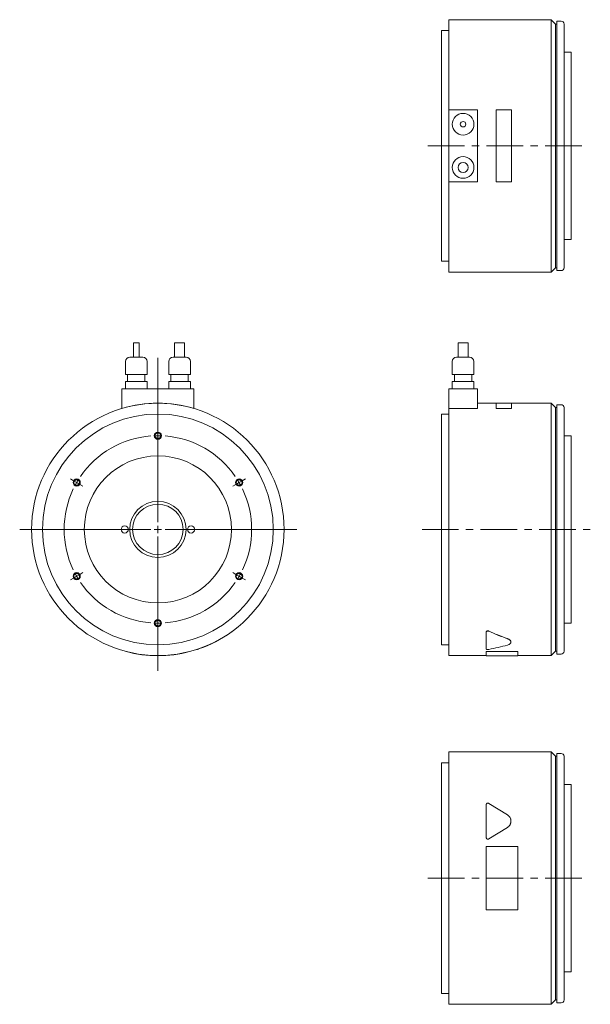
# Model space of a CAD drawing. Header units: millimetres. Extents: x 72 to 976, y 57 to 749.
# Tile 1 of 2: x 72 to 467, y 57 to 740. Entities that reach past the tile are written whole.
import ezdxf

# ---------------------------------------------------------------- set-up
doc = ezdxf.new("R2010")
doc.units = ezdxf.units.MM
doc.header["$LTSCALE"] = 2
doc.linetypes.add('CENTERX2', pattern=[20.32, 12.7, -2.54, 2.54, -2.54])

# ---------------------------------------------------------------- blocks, each defined once
blk = doc.blocks.new('SW_CENTERMARKSYMBOL_1')
at = {"color": 6, "linetype": 'Continuous', "lineweight": 0}
for p, q in [((0, 5), (0, 118.89)), ((0, 67.5), (0, 70)), ((0, 65), (0, 67.5)), ((0, 65), (0, 62.5)), ((0, 62.5), (0, 60)), ((-58.46, 33.75), (-60.62, 35)), ((58.46, 33.75), (60.62, 35)), ((-56.29, 32.5), (-58.46, 33.75)), ((-56.29, 32.5), (-54.13, 31.25)), ((-54.13, 31.25), (-51.96, 30)), ((54.13, 31.25), (51.96, 30)), ((56.29, 32.5), (54.13, 31.25)), ((56.29, 32.5), (58.46, 33.75)), ((-5, 0), (-95.79, 0)), ((0, 0), (-2.5, 0)), ((0, 0), (0, 2.5)), ((0, 0), (0, -2.5)), ((0, 0), (2.5, 0)), ((5, 0), (96.3, 0)), ((0, -5), (0, -98.16)), ((-58.46, -33.75), (-60.62, -35)), ((-56.29, -32.5), (-58.46, -33.75)), ((-56.29, -32.5), (-54.13, -31.25)), ((-54.13, -31.25), (-51.96, -30)), ((54.13, -31.25), (51.96, -30)), ((56.29, -32.5), (54.13, -31.25)), ((56.29, -32.5), (58.46, -33.75)), ((58.46, -33.75), (60.62, -35)), ((0, -62.5), (0, -60)), ((0, -65), (0, -62.5)), ((0, -65), (0, -67.5)), ((0, -67.5), (0, -70))]:
    blk.add_line(p, q, dxfattribs=at)
for start, end in [(94.40737, 145.59263), (90, 92.20368), (87.79632, 90), (34.40737, 85.59263), (147.79632, 150), (30, 32.20368), (154.40737, 205.59263), (150, 152.20368), (27.79632, 30), (334.40737, 25.59263), (207.79632, 210), (210, 212.20368), (327.79632, 330), (330, 332.20368), (214.40737, 265.59263), (274.40737, 325.59263), (267.79632, 270), (270, 272.20368)]:
    blk.add_arc((0, 0), 65, start, end, dxfattribs=at)

msp = doc.modelspace()

# ---------------------------------------------------------------- linework, layer by layer
at = {"color": 7, "linetype": 'Continuous', "lineweight": 15}
for p, q in [((440.21, 740.28), (369.21, 740.28)), ((369.21, 677.78), (369.21, 740.28)), ((443.21, 737.28), (440.21, 740.28)), ((440.21, 565.28), (440.21, 740.28)), ((447.21, 739.28), (444.21, 739.28)), ((444.21, 566.28), (444.21, 739.28)), ((369.21, 732.78), (364.21, 732.78)), ((364.21, 572.78), (364.21, 732.78)), ((444.21, 737.28), (443.21, 737.28)), ((443.21, 568.28), (443.21, 737.28)), ((449.21, 737.28), (449.21, 568.28)), ((454.21, 717.78), (449.21, 717.78)), ((454.21, 587.78), (454.21, 717.78)), ((369.21, 677.78), (369.21, 627.78)), ((389.21, 677.78), (369.21, 677.78)), ((389.21, 627.78), (389.21, 677.78)), ((412.71, 677.81), (402.21, 677.81)), ((402.21, 677.81), (402.21, 627.76)), ((412.71, 627.76), (412.71, 677.81)), ((369.21, 627.78), (389.21, 627.78)), ((369.21, 565.28), (369.21, 627.78)), ((402.21, 627.76), (412.71, 627.76)), ((449.21, 587.78), (454.21, 587.78)), ((364.21, 572.78), (369.21, 572.78)), ((440.21, 565.28), (443.21, 568.28)), ((443.21, 568.28), (444.21, 568.28)), ((369.21, 565.28), (440.21, 565.28)), ((444.21, 566.28), (447.21, 566.28)), ((150.72, 516.25), (150.72, 506.25)), ((150.72, 516.25), (154.57, 516.25)), ((154.57, 506.25), (154.57, 516.25)), ((179.14, 516.25), (179.14, 506.25)), ((179.14, 516.25), (186.14, 516.25)), ((186.14, 506.25), (186.14, 516.25)), ((375.71, 516.25), (375.71, 506.25)), ((375.71, 516.25), (382.71, 516.25)), ((382.71, 506.25), (382.71, 516.25)), ((148.14, 506.25), (157.14, 506.25)), ((178.14, 506.25), (187.14, 506.25)), ((374.71, 506.25), (383.71, 506.25)), ((145.14, 503.25), (145.14, 494.25)), ((160.14, 494.25), (160.14, 503.25)), ((175.14, 503.25), (175.14, 494.25)), ((190.14, 494.25), (190.14, 503.25)), ((371.71, 503.25), (371.71, 494.25)), ((386.71, 494.25), (386.71, 503.25)), ((145.14, 494.25), (160.14, 494.25)), ((146.64, 494.25), (146.64, 489.25)), ((158.64, 489.25), (158.64, 494.25)), ((175.14, 494.25), (190.14, 494.25)), ((176.64, 494.25), (176.64, 489.25)), ((188.64, 489.25), (188.64, 494.25)), ((371.71, 494.25), (386.71, 494.25)), ((373.21, 494.25), (373.21, 489.25)), ((385.21, 489.25), (385.21, 494.25)), ((145.14, 489.25), (145.14, 484.25)), ((145.14, 489.25), (160.14, 489.25)), ((160.14, 484.25), (160.14, 489.25)), ((175.14, 489.25), (175.14, 484.25)), ((175.14, 489.25), (190.14, 489.25)), ((190.14, 484.25), (190.14, 489.25)), ((371.71, 489.25), (371.71, 484.25)), ((371.71, 489.25), (386.71, 489.25)), ((386.71, 484.25), (386.71, 489.25)), ((142.64, 484.25), (192.64, 484.25)), ((142.64, 484.25), (142.64, 470.71)), ((192.64, 484.25), (192.64, 470.71)), ((369.21, 484.25), (369.21, 470.71)), ((369.21, 484.25), (389.21, 484.25)), ((389.21, 484.25), (389.21, 470.6)), ((402.21, 474.25), (389.21, 474.25)), ((412.71, 474.35), (402.21, 474.35)), ((402.21, 474.35), (402.21, 470.7)), ((412.71, 470.7), (412.71, 474.35)), ((440.21, 474.25), (412.71, 474.25)), ((443.21, 471.25), (440.21, 474.25)), ((440.21, 386.75), (440.21, 474.25)), ((444.21, 471.25), (443.21, 471.25)), ((443.21, 386.75), (443.21, 471.25)), ((447.21, 473.25), (444.21, 473.25)), ((444.21, 386.75), (444.21, 473.25)), ((449.21, 471.25), (449.21, 302.25)), ((142.64, 470.6), (142.61, 470.7)), ((142.64, 470.71), (142.64, 470.6)), ((192.64, 470.6), (192.64, 470.71)), ((192.64, 470.6), (192.67, 470.7)), ((369.21, 466.75), (364.21, 466.75)), ((364.21, 386.75), (364.21, 466.75)), ((369.21, 386.75), (369.21, 470.71)), ((370.21, 470.71), (369.21, 470.71)), ((370.21, 470.6), (370.21, 470.71)), ((389.21, 470.6), (370.21, 470.6)), ((402.21, 470.7), (412.71, 470.7)), ((402.21, 470.6), (402.21, 470.7)), ((402.21, 470.6), (412.71, 470.6)), ((412.71, 470.6), (412.71, 470.7)), ((454.21, 451.75), (449.21, 451.75)), ((454.21, 386.75), (454.21, 451.75)), ((364.21, 306.75), (364.21, 386.75)), ((369.21, 299.25), (369.21, 386.75)), ((440.21, 299.25), (440.21, 386.75)), ((443.21, 302.25), (443.21, 386.75)), ((444.21, 300.25), (444.21, 386.75)), ((454.21, 321.75), (454.21, 386.75)), ((449.21, 321.75), (454.21, 321.75)), ((219.7, 316.3), (219.64, 316.38)), ((395.21, 315.51), (395.21, 315.42)), ((395.21, 303.82), (395.21, 315.42)), ((145.64, 302.06), (145.62, 301.96)), ((189.64, 302.06), (189.67, 301.96)), ((194.64, 303.52), (194.67, 303.42)), ((364.21, 306.75), (369.21, 306.75)), ((395.21, 302.06), (417.21, 302.06)), ((395.21, 302.06), (395.21, 301.96)), ((395.21, 301.96), (417.21, 301.96)), ((395.21, 299.15), (395.21, 301.96)), ((417.21, 302.06), (417.21, 301.96)), ((417.21, 301.96), (417.21, 299.15)), ((440.21, 299.25), (443.21, 302.25)), ((443.21, 302.25), (444.21, 302.25)), ((369.21, 299.25), (395.21, 299.25)), ((395.21, 299.15), (417.21, 299.15)), ((417.21, 299.25), (440.21, 299.25)), ((444.21, 300.25), (447.21, 300.25)), ((440.21, 232.36), (369.21, 232.36)), ((369.21, 57.36), (369.21, 232.36)), ((443.21, 229.36), (440.21, 232.36)), ((440.21, 57.36), (440.21, 232.36)), ((444.21, 229.36), (443.21, 229.36)), ((443.21, 60.36), (443.21, 229.36)), ((447.21, 231.36), (444.21, 231.36)), ((444.21, 58.36), (444.21, 231.36)), ((449.21, 229.36), (449.21, 60.36)), ((369.21, 224.86), (364.21, 224.86)), ((364.21, 64.86), (364.21, 224.86)), ((454.21, 209.86), (449.21, 209.86)), ((454.21, 79.86), (454.21, 209.86)), ((395.21, 173.09), (395.21, 195.72)), ((397.04, 196.74), (409.99, 188.75)), ((409.99, 180.06), (397.04, 172.07)), ((409.99, 180.02), (397.04, 172.04)), ((395.21, 173.06), (395.21, 173.09)), ((395.21, 166.88), (417.21, 166.88)), ((395.21, 122.83), (395.21, 166.88)), ((417.21, 166.88), (417.21, 122.83)), ((417.21, 122.83), (395.21, 122.83)), ((449.21, 79.86), (454.21, 79.86)), ((364.21, 64.86), (369.21, 64.86)), ((369.21, 57.36), (440.21, 57.36)), ((440.21, 57.36), (443.21, 60.36)), ((443.21, 60.36), (444.21, 60.36)), ((444.21, 58.36), (447.21, 58.36))]:
    msp.add_line(p, q, dxfattribs=at)
at = {"color": 6, "linetype": 'CENTERX2', "lineweight": 0}
for p, q in [((354.83, 652.78), (461.8, 652.78)), ((350.74, 386.75), (467.39, 386.75)), ((354.76, 144.86), (463.52, 144.86))]:
    msp.add_line(p, q, dxfattribs=at)
at = {"color": 7, "linetype": 'Continuous', "lineweight": 15}
for centre, radius in [((379.21, 667.78), 7.5), ((379.21, 667.78), 1.92), ((379.21, 637.78), 7.5), ((379.21, 637.78), 3.5), ((167.64, 386.75), 87.5), ((167.64, 386.75), 80), ((167.64, 386.75), 51), ((167.64, 386.75), 19.5), ((167.64, 386.75), 17.5), ((144.64, 386.75), 2.5), ((190.64, 386.75), 2.5)]:
    msp.add_circle(centre, radius, dxfattribs=at)
at = {"color": 6, "linetype": 'Continuous', "lineweight": 15}
for centre in [(167.64, 451.75), (111.35, 419.25), (223.93, 419.25), (111.35, 354.25), (223.93, 354.25), (167.64, 321.75)]:
    msp.add_circle(centre, 2.5, dxfattribs=at)
for centre in [(167.64, 451.75), (111.35, 419.25), (223.93, 419.25), (111.35, 354.25), (223.93, 354.25), (167.64, 321.75)]:
    msp.add_circle(centre, 2.06)
at = {"color": 7, "linetype": 'Continuous', "lineweight": 15}
for centre, radius, start, end in [((447.21, 737.28), 2, 0, 90), ((447.21, 568.28), 2, 270, 0), ((148.14, 503.25), 3, 90, 180), ((157.14, 503.25), 3, 0, 90), ((178.14, 503.25), 3, 90, 180), ((187.14, 503.25), 3, 0, 90), ((374.71, 503.25), 3, 90, 180), ((383.71, 503.25), 3, 0, 90), ((167.64, 386.75), 87.6, 73.41795, 106.58205), ((447.21, 471.25), 2, 0, 90), ((167.64, 386.75), 87.6, 288.80121, 305.49074), ((167.64, 386.75), 87.6, 255.43794, 284.56206), ((447.21, 302.25), 2, 270, 0), ((447.21, 229.36), 2, 0, 90), ((447.21, 60.36), 2, 270, 0)]:
    msp.add_arc(centre, radius, start, end, dxfattribs=at)
for centre, ratio, start_param, end_param in [((481.11, 386.75), 0.616389, 4.078545, 4.187582), ((481.11, 386.75), 0.617094, 4.078545, 4.187582), ((352.95, 386.75), 0.617094, 5.028225, 5.125883)]:
    msp.add_ellipse(centre, major_axis=(141.96, 0), ratio=ratio, start_param=start_param, end_param=end_param, dxfattribs=at)
for points, knots in [([(218.5, 315.42), (218.69, 315.56), (218.97, 315.76), (219.3, 316), (219.51, 316.16), (219.65, 316.26), (219.71, 316.31), (219.7, 316.29), (219.7, 316.29)], [0, 0, 0, 0, 0.32905, 0.49326, 0.658926, 0.824508, 0.989627, 1, 1, 1, 1]), ([(397.04, 316.24), (397.01, 316.26), (396.97, 316.28), (396.89, 316.3), (396.81, 316.33), (396.7, 316.35), (396.56, 316.37), (396.33, 316.38), (396.04, 316.35), (395.74, 316.24), (395.54, 316.11), (395.42, 315.99), (395.33, 315.89), (395.26, 315.77), (395.22, 315.64), (395.21, 315.55), (395.21, 315.51)], [0, 0, 0, 0, 0.032216, 0.063821, 0.095013, 0.125996, 0.18899, 0.251472, 0.376162, 0.501171, 0.626204, 0.68756, 0.750301, 0.832847, 0.915588, 1, 1, 1, 1]), ([(395.21, 315.42), (395.21, 315.46), (395.21, 315.49), (395.22, 315.56), (395.23, 315.59), (395.25, 315.66), (395.27, 315.69), (395.29, 315.74), (395.3, 315.76), (395.32, 315.79), (395.33, 315.8), (395.37, 315.85), (395.39, 315.88), (395.43, 315.93), (395.45, 315.94), (395.47, 315.96), (395.48, 315.97), (395.49, 315.98), (395.5, 315.99), (395.55, 316.03), (395.58, 316.05), (395.64, 316.09), (395.66, 316.1), (395.69, 316.12), (395.7, 316.13), (395.73, 316.14), (395.74, 316.14), (395.79, 316.17), (395.84, 316.19), (395.92, 316.22), (395.94, 316.23), (395.98, 316.24), (395.99, 316.24), (396.02, 316.25), (396.03, 316.25), (396.16, 316.28), (396.27, 316.29), (396.45, 316.3), (396.5, 316.29), (396.59, 316.29), (396.62, 316.28), (396.68, 316.27), (396.7, 316.27), (396.84, 316.24), (396.94, 316.21), (397.04, 316.16)], [0, 0, 0, 0, 0.0625, 0.0625, 0.125, 0.125, 0.1875, 0.1875, 0.21875, 0.21875, 0.25, 0.25, 0.3125, 0.3125, 0.34375, 0.34375, 0.359375, 0.359375, 0.375, 0.375, 0.4375, 0.4375, 0.46875, 0.46875, 0.484375, 0.484375, 0.5, 0.5, 0.5625, 0.5625, 0.59375, 0.59375, 0.609375, 0.609375, 0.625, 0.625, 0.75, 0.75, 0.8125, 0.8125, 0.84375, 0.84375, 0.875, 0.875, 1, 1, 1, 1]), ([(409.99, 311.02), (410.35, 310.87), (411.07, 310.57), (411.83, 309.98), (412.27, 309.34), (412.46, 308.9), (412.41, 308.68), (412.4, 308.67)], [0, 0, 0, 0, 0.247034, 0.494967, 0.742954, 0.989953, 1, 1, 1, 1]), ([(409.99, 310.94), (410.17, 310.87), (410.35, 310.8), (410.61, 310.68), (410.69, 310.64), (410.82, 310.57), (410.86, 310.55), (410.92, 310.52), (410.94, 310.51), (410.97, 310.48), (410.99, 310.47), (411.16, 310.37), (411.3, 310.28), (411.49, 310.13), (411.55, 310.08), (411.64, 310.01), (411.66, 309.98), (411.71, 309.95), (411.72, 309.93), (411.75, 309.91), (411.76, 309.89), (411.88, 309.78), (411.97, 309.68), (412.08, 309.52), (412.12, 309.47), (412.17, 309.39), (412.19, 309.36), (412.22, 309.3), (412.23, 309.28), (412.3, 309.14), (412.34, 309.04), (412.38, 308.88), (412.39, 308.82), (412.4, 308.72), (412.41, 308.66), (412.41, 308.5), (412.4, 308.39), (412.36, 308.24), (412.35, 308.19), (412.32, 308.11), (412.31, 308.09), (412.29, 308.03), (412.28, 308.01), (412.21, 307.88), (412.15, 307.78), (412.03, 307.64), (411.99, 307.59), (411.93, 307.52), (411.9, 307.5), (411.86, 307.45), (411.83, 307.43), (411.7, 307.32), (411.59, 307.23), (411.39, 307.11), (411.33, 307.07), (411.22, 307.01), (411.19, 306.99), (411.13, 306.96), (411.11, 306.95), (411.08, 306.94), (411.06, 306.93), (410.73, 306.77), (410.38, 306.64), (409.99, 306.53)], [0, 0, 0, 0, 0.0625, 0.0625, 0.09375, 0.09375, 0.109375, 0.109375, 0.117188, 0.117188, 0.125, 0.125, 0.1875, 0.1875, 0.21875, 0.21875, 0.234375, 0.234375, 0.242188, 0.242188, 0.25, 0.25, 0.3125, 0.3125, 0.34375, 0.34375, 0.359375, 0.359375, 0.375, 0.375, 0.4375, 0.4375, 0.46875, 0.46875, 0.5, 0.5, 0.5625, 0.5625, 0.59375, 0.59375, 0.609375, 0.609375, 0.625, 0.625, 0.6875, 0.6875, 0.71875, 0.71875, 0.734375, 0.734375, 0.75, 0.75, 0.8125, 0.8125, 0.84375, 0.84375, 0.859375, 0.859375, 0.867188, 0.867188, 0.875, 0.875, 1, 1, 1, 1]), ([(194.67, 303.42), (194.68, 303.43), (194.69, 303.43), (194.82, 303.47), (195.02, 303.54), (195.27, 303.62), (195.56, 303.72), (195.77, 303.79), (195.87, 303.82)], [0, 0, 0, 0, 0.159464, 0.327434, 0.495411, 0.66321, 0.831073, 1, 1, 1, 1]), ([(397.04, 303.48), (396.86, 303.44), (396.64, 303.42), (396.32, 303.42), (396.21, 303.43), (396.05, 303.44), (396, 303.45), (395.9, 303.46), (395.85, 303.47), (395.76, 303.49), (395.72, 303.49), (395.63, 303.52), (395.59, 303.53), (395.52, 303.55), (395.48, 303.57), (395.42, 303.59), (395.39, 303.61), (395.26, 303.68), (395.21, 303.75), (395.21, 303.82)], [0, 0, 0, 0, 0.25, 0.25, 0.375, 0.375, 0.4375, 0.4375, 0.5, 0.5, 0.5625, 0.5625, 0.625, 0.625, 0.6875, 0.6875, 0.75, 0.75, 1, 1, 1, 1]), ([(395.21, 195.72), (395.21, 195.77), (395.21, 195.81), (395.22, 195.91), (395.23, 195.95), (395.25, 196.05), (395.27, 196.09), (395.29, 196.16), (395.3, 196.18), (395.32, 196.23), (395.33, 196.25), (395.37, 196.31), (395.39, 196.36), (395.43, 196.42), (395.45, 196.44), (395.47, 196.47), (395.48, 196.48), (395.49, 196.49), (395.5, 196.5), (395.55, 196.55), (395.58, 196.59), (395.64, 196.64), (395.66, 196.66), (395.69, 196.68), (395.7, 196.69), (395.73, 196.71), (395.74, 196.71), (395.79, 196.75), (395.84, 196.78), (395.92, 196.81), (395.94, 196.82), (395.98, 196.84), (395.99, 196.85), (396.02, 196.85), (396.03, 196.86), (396.16, 196.9), (396.27, 196.92), (396.45, 196.92), (396.5, 196.92), (396.59, 196.91), (396.62, 196.9), (396.68, 196.89), (396.7, 196.88), (396.84, 196.84), (396.94, 196.8), (397.04, 196.74)], [0, 0, 0, 0, 0.0625, 0.0625, 0.125, 0.125, 0.1875, 0.1875, 0.21875, 0.21875, 0.25, 0.25, 0.3125, 0.3125, 0.34375, 0.34375, 0.359375, 0.359375, 0.375, 0.375, 0.4375, 0.4375, 0.46875, 0.46875, 0.484375, 0.484375, 0.5, 0.5, 0.5625, 0.5625, 0.59375, 0.59375, 0.609375, 0.609375, 0.625, 0.625, 0.75, 0.75, 0.8125, 0.8125, 0.84375, 0.84375, 0.875, 0.875, 1, 1, 1, 1]), ([(409.99, 188.75), (410.17, 188.63), (410.35, 188.51), (410.61, 188.3), (410.69, 188.23), (410.82, 188.11), (410.86, 188.07), (410.92, 188.02), (410.94, 188), (410.97, 187.96), (410.99, 187.93), (411.16, 187.76), (411.3, 187.59), (411.49, 187.33), (411.55, 187.24), (411.64, 187.11), (411.66, 187.06), (411.71, 186.99), (411.72, 186.97), (411.75, 186.92), (411.76, 186.9), (411.88, 186.69), (411.97, 186.5), (412.08, 186.2), (412.12, 186.1), (412.17, 185.95), (412.19, 185.9), (412.22, 185.8), (412.23, 185.75), (412.3, 185.49), (412.34, 185.29), (412.38, 184.98), (412.39, 184.87), (412.4, 184.67), (412.41, 184.56), (412.41, 184.24), (412.4, 184.03), (412.36, 183.72), (412.35, 183.61), (412.32, 183.46), (412.31, 183.41), (412.29, 183.3), (412.28, 183.25), (412.21, 182.99), (412.15, 182.78), (412.03, 182.48), (411.99, 182.38), (411.93, 182.24), (411.9, 182.19), (411.86, 182.09), (411.83, 182.04), (411.7, 181.8), (411.59, 181.61), (411.39, 181.35), (411.33, 181.26), (411.22, 181.13), (411.19, 181.09), (411.13, 181.03), (411.11, 181.01), (411.08, 180.96), (411.06, 180.95), (410.73, 180.59), (410.38, 180.3), (409.99, 180.06)], [0, 0, 0, 0, 0.0625, 0.0625, 0.09375, 0.09375, 0.109375, 0.109375, 0.117188, 0.117188, 0.125, 0.125, 0.1875, 0.1875, 0.21875, 0.21875, 0.234375, 0.234375, 0.242188, 0.242188, 0.25, 0.25, 0.3125, 0.3125, 0.34375, 0.34375, 0.359375, 0.359375, 0.375, 0.375, 0.4375, 0.4375, 0.46875, 0.46875, 0.5, 0.5, 0.5625, 0.5625, 0.59375, 0.59375, 0.609375, 0.609375, 0.625, 0.625, 0.6875, 0.6875, 0.71875, 0.71875, 0.734375, 0.734375, 0.75, 0.75, 0.8125, 0.8125, 0.84375, 0.84375, 0.859375, 0.859375, 0.867188, 0.867188, 0.875, 0.875, 1, 1, 1, 1]), ([(409.99, 180.02), (410.05, 180.06), (410.18, 180.14), (410.36, 180.27), (410.54, 180.41), (410.72, 180.56), (410.88, 180.72), (411.14, 180.99), (411.47, 181.39), (411.82, 181.95), (412.09, 182.54), (412.26, 183.08), (412.35, 183.57), (412.4, 183.99), (412.41, 184.27), (412.41, 184.41)], [0, 0, 0, 0, 0.041672, 0.083328, 0.125058, 0.16695, 0.209093, 0.251572, 0.37514, 0.500267, 0.624591, 0.750271, 0.83322, 0.916308, 1, 1, 1, 1]), ([(397.04, 172.07), (396.86, 171.96), (396.64, 171.89), (396.32, 171.89), (396.21, 171.9), (396.05, 171.94), (396, 171.96), (395.9, 172), (395.85, 172.03), (395.76, 172.08), (395.72, 172.11), (395.63, 172.17), (395.59, 172.21), (395.52, 172.29), (395.48, 172.33), (395.42, 172.41), (395.39, 172.45), (395.26, 172.68), (395.21, 172.88), (395.21, 173.09)], [0, 0, 0, 0, 0.25, 0.25, 0.375, 0.375, 0.4375, 0.4375, 0.5, 0.5, 0.5625, 0.5625, 0.625, 0.625, 0.6875, 0.6875, 0.75, 0.75, 1, 1, 1, 1]), ([(395.21, 173.06), (395.21, 173.03), (395.21, 172.96), (395.23, 172.85), (395.25, 172.74), (395.29, 172.61), (395.39, 172.42), (395.54, 172.21), (395.8, 172.01), (396.1, 171.88), (396.37, 171.85), (396.59, 171.87), (396.75, 171.9), (396.9, 171.96), (396.99, 172.01), (397.04, 172.04)], [0, 0, 0, 0, 0.042003, 0.083824, 0.125743, 0.188398, 0.250709, 0.375398, 0.500256, 0.625143, 0.749998, 0.812312, 0.874983, 0.937358, 1, 1, 1, 1])]:
    msp.add_open_spline(points, degree=3, knots=knots, dxfattribs=at)

# ---------------------------------------------------------------- block references
at = {"color": 7, "linetype": 'Continuous', "lineweight": 0}
msp.add_blockref('SW_CENTERMARKSYMBOL_1', (167.64, 386.75), dxfattribs=at)

doc.saveas('drawing.dxf')
